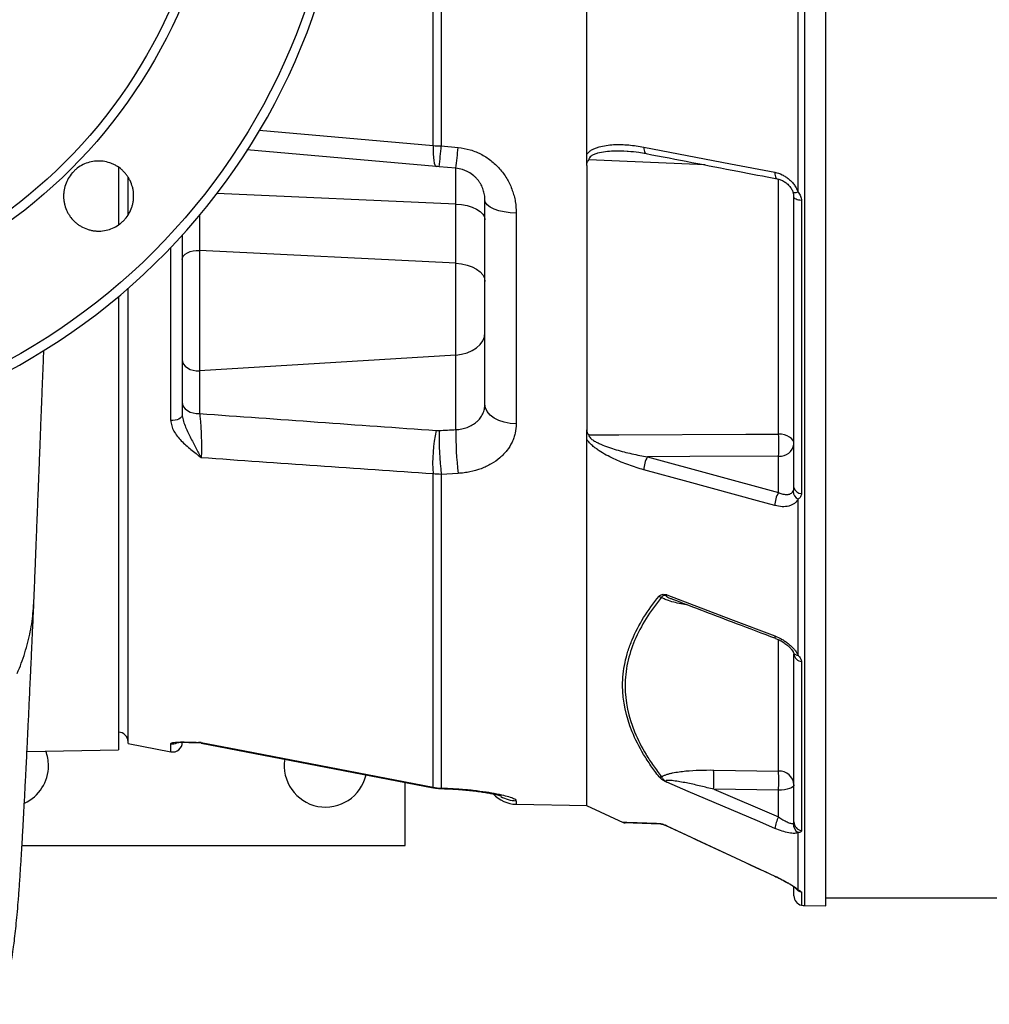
# Model space of a CAD drawing. Header units: millimetres. Extents: x 3 to 2256, y 2 to 810.
# Tile 2 of 9: x 319 to 623, y 77 to 386. Entities that reach past the tile are written whole.
import ezdxf

# ---------------------------------------------------------------- set-up
doc = ezdxf.new("R2010")
doc.units = ezdxf.units.MM

msp = doc.modelspace()

# ---------------------------------------------------------------- linework, layer by layer
at = {"color": 7, "linetype": 'Continuous', "lineweight": 25}
for p, q in [((448.57, 346.22), (448.57, 562)), ((451.13, 562.14), (451.13, 346.09)), ((571.84, 107.61), (571.84, 415.11)), ((563.14, 331.55), (563.14, 398.52)), ((451.13, 346.09), (456.41, 345.61)), ((449.58, 339.64), (390.14, 344.84)), ((349.84, 339.39), (349.84, 321.33)), ((455.71, 339.1), (450.44, 339.56)), ((455.71, 327.86), (455.71, 339.1)), ((352.84, 324.38), (352.84, 336.25)), ((455.71, 309.28), (455.71, 327.86)), ((464.84, 265.07), (464.84, 329.14)), ((561.84, 238.9), (561.84, 330.04)), ((564.22, 328.98), (564.22, 237.06)), ((474.67, 325.04), (474.67, 258.87)), ((369.84, 318.08), (369.84, 261.89)), ((455.71, 309.28), (375.28, 313.31)), ((375.28, 313.31), (375.28, 275.5)), ((455.71, 280.48), (455.71, 309.28)), ((352.84, 158.54), (352.84, 301.41)), ((349.84, 298.85), (349.84, 156.61)), ((455.71, 280.48), (375.28, 275.5)), ((455.71, 257.08), (455.71, 280.48)), ((375.28, 275.5), (375.28, 262.12)), ((515.89, 248.54), (557.01, 237.31)), ((557.01, 237.31), (557.01, 248.73)), ((448.57, 144.85), (448.57, 243.17)), ((456.41, 243.33), (451.13, 243.04)), ((451.13, 243.04), (451.13, 144.58)), ((563.14, 186.23), (563.14, 235.26)), ((561.84, 133.98), (561.84, 186.59)), ((564.22, 184.31), (564.22, 131.24)), ((352.84, 158.54), (366.27, 155.96)), ((375.78, 158.73), (448.56, 144.69)), ((321.1, 156.11), (349.84, 156.61)), ((536.64, 150.25), (557.01, 149.93)), ((439.84, 126.61), (439.84, 146.39)), ((451.13, 144.58), (451.84, 144.56)), ((536.64, 144.21), (557.01, 135.53)), ((557.01, 143.9), (536.64, 144.21)), ((557.01, 135.53), (557.01, 143.9)), ((474.67, 139.5), (496.91, 139.11)), ((496.77, 139.14), (508.19, 133.82)), ((563.14, 112.69), (563.14, 130.64)), ((319.54, 126.61), (439.84, 126.61)), ((555.85, 116.91), (556.21, 116.74)), ((561.84, 110.77), (561.84, 113.47)), ((571.84, 110.11), (1685.87, 110.11)), ((565.16, 107.73), (571.84, 107.61))]:
    msp.add_line(p, q, dxfattribs=at)
at = {"color": 8, "linetype": 'Continuous', "lineweight": 25}
for p, q in [((565.16, 415.11), (565.16, 107.73)), ((394, 351.04), (448.57, 346.22)), ((557.01, 255.69), (557.01, 335.63)), ((455.71, 327.86), (380.72, 331.14)), ((375.28, 324.32), (375.28, 313.31)), ((366.27, 259.97), (366.27, 314.25)), ((557.01, 149.93), (557.01, 191.17)), ((366.27, 155.96), (366.27, 158.51)), ((375.78, 158.91), (375.79, 158.77)), ((474.67, 140.62), (474.67, 139.5)), ((555.85, 116.96), (555.85, 116.91)), ((564.22, 111.93), (564.22, 107.84))]:
    msp.add_line(p, q, dxfattribs=at)
at = {"color": 7, "linetype": 'Continuous', "lineweight": 25, "flags": 128}
for points in [[(448.57, 346.22), (448.56, 344.85), (448.59, 343.58), (448.66, 342.46), (448.78, 341.49), (448.93, 340.71), (449.12, 340.13), (449.34, 339.77), (449.58, 339.64)], [(514.72, 345.74), (520.16, 344.69), (541.9, 340.5), (555.85, 337.82)], [(455.71, 327.86), (457.53, 327.69), (459.26, 327.36), (460.84, 326.88), (462.21, 326.25), (463.33, 325.52), (464.16, 324.69), (464.67, 323.8), (464.84, 322.88)], [(474.67, 325.04), (472.74, 325.13), (470.89, 325.37), (469.19, 325.75), (467.71, 326.26), (466.49, 326.88), (465.58, 327.59), (465.03, 328.35), (464.84, 329.14)], [(564.22, 328.98), (563.73, 329.03), (563.28, 329.11), (562.86, 329.22), (562.51, 329.36), (562.22, 329.51), (562.01, 329.68), (561.88, 329.86), (561.84, 330.04)], [(369.84, 310.46), (369.95, 311.05), (370.26, 311.61), (370.78, 312.13), (371.46, 312.57), (372.29, 312.93), (373.23, 313.17), (374.24, 313.31), (375.28, 313.31)], [(455.71, 309.28), (457.53, 309.09), (459.26, 308.71), (460.84, 308.15), (462.21, 307.44), (463.33, 306.59), (464.16, 305.64), (464.67, 304.62), (464.84, 303.56)], [(455.71, 280.48), (457.53, 280.71), (459.26, 281.18), (460.84, 281.87), (462.21, 282.75), (463.33, 283.79), (464.16, 284.96), (464.67, 286.22), (464.84, 287.52)], [(369.84, 279.03), (369.95, 278.3), (370.26, 277.6), (370.78, 276.97), (371.46, 276.42), (372.29, 275.98), (373.23, 275.68), (374.24, 275.52), (375.28, 275.5)], [(369.84, 265.64), (369.95, 264.92), (370.26, 264.22), (370.78, 263.59), (371.46, 263.04), (372.29, 262.6), (373.23, 262.3), (374.24, 262.13), (375.28, 262.12)], [(474.67, 258.87), (472.74, 259.01), (470.89, 259.37), (469.19, 259.95), (467.71, 260.72), (466.49, 261.66), (465.58, 262.72), (465.03, 263.88), (464.84, 265.07)], [(369.84, 261.89), (369.77, 261.47), (369.55, 261.06), (369.21, 260.7), (368.75, 260.39), (368.2, 260.15), (367.58, 260), (366.93, 259.94), (366.27, 259.97)], [(497.45, 255.43), (506.83, 255.47), (546.78, 255.64), (557.01, 255.69)], [(561.84, 252.56), (561.75, 253.16), (561.48, 253.73), (561.03, 254.26), (560.44, 254.73), (559.71, 255.12), (558.87, 255.42), (557.96, 255.61), (557.01, 255.69)], [(557.01, 248.73), (529.17, 248.6), (515.89, 248.54)], [(555.85, 233.26), (550.42, 234.74), (528.68, 240.67), (514.72, 244.48)], [(521.89, 205.22), (541.9, 197.61), (555.85, 192.31)], [(375.78, 158.91), (389.48, 156.26), (448.57, 144.85)], [(555.85, 131.94), (550.42, 134.26), (528.68, 143.53), (521.89, 146.42)], [(561.84, 145.6), (561.75, 145.28), (561.48, 144.96), (561.03, 144.67), (560.44, 144.42), (559.71, 144.2), (558.87, 144.04), (557.96, 143.94), (557.01, 143.9)], [(450.99, 144.44), (451.16, 144.43), (451.7, 144.41)], [(521.89, 132.77), (541.9, 123.45), (555.85, 116.96)]]:
    msp.add_lwpolyline(points, dxfattribs=at)
at = {"color": 8, "linetype": 'Continuous', "lineweight": 25, "flags": 128}
for points in [[(514.72, 345.74), (514.73, 345.21), (514.78, 344.74), (514.88, 344.34), (515.03, 344.02), (515.2, 343.81), (515.41, 343.71), (515.43, 343.7)], [(534, 340.13), (507.07, 341.32), (497.45, 341.74)], [(555.85, 337.82), (555.86, 337.29), (555.91, 336.82), (556.01, 336.42), (556.15, 336.11), (556.33, 335.9), (556.54, 335.8), (556.56, 335.79)], [(563.14, 331.55), (562.79, 331.48), (562.47, 331.43), (562.19, 331.4), (561.96, 331.39), (561.78, 331.41), (561.65, 331.45), (561.58, 331.51), (561.57, 331.54)], [(555.85, 192.31), (555.86, 191.98), (555.91, 191.75), (556.01, 191.61), (556.06, 191.58)], [(448.57, 144.85), (448.56, 144.71), (448.56, 144.71)], [(450.99, 144.44), (451, 144.44), (451.13, 144.58)], [(451.7, 144.41), (451.72, 144.41), (451.84, 144.56)]]:
    msp.add_lwpolyline(points, dxfattribs=at)
at = {"color": 7, "linetype": 'Continuous', "lineweight": 25}
for radius in [199.55, 162.87, 160]:
    msp.add_circle((219.84, 454.11), radius, dxfattribs=at)
for centre, radius, start, end in [((219.84, 454.11), 202.5, 0.9385, 359.0615), ((347.31, 353.88), 104.11, 352.0961, 355.7077), ((353.96, 353.29), 102.74, 352.0627, 355.7148), ((492.86, 246.74), 44.44, 166.9025, 184.6122), ((568.65, 255.89), 118.22, 179.5589, 186.2407), ((574.11, 256.19), 118.4, 179.5692, 186.235), ((472.62, 252.21), 84.47, 357.6406, 2.3594), ((557.4, 253.2), 4.49, 265.0821, 351.7652), ((522.13, 244.55), 7.41, 147.447, 180.5764), ((564.15, 239.43), 2.37, 192.9044, 271.7169), ((563.26, 233.32), 7.41, 147.4642, 180.4871), ((564.5, 237.86), 2.94, 182.6158, 242.3415), ((520.83, 206.72), 2.32, 235.6317, 256.6502), ((564.39, 186.87), 2.57, 186.1595, 266.1561), ((349.84, 159.11), 3, 0, 90), ((366.84, 158.91), 3, 259.1425, 0), ((374.84, 153.84), 5, 79.1366, 88.4816), ((374.84, 153.84), 5, 79.1366, 88.4402), ((314.84, 151.61), 13, 0, 20.7289), ((314.84, 151.61), 13, 295.027, 0), ((414.84, 151.61), 13, 170.8227, 347.3479), ((454.22, 147.23), 82.47, 357.9027, 2.0973), ((557.18, 145.26), 4.67, 4.2201, 92.0086), ((474.59, 146.91), 82.47, 357.9027, 2.0973), ((519.97, 149.88), 1.82, 255.6426, 280.3068), ((474.84, 149.5), 10, 222.4593, 269), ((508.91, 135.69), 2, 249.2993, 268), ((520.36, 135.04), 1.74, 241.244, 267.9215), ((519.5, 128.32), 5, 64.9806, 68.0397), ((565.73, 130.72), 9.95, 151.1079, 172.9204), ((564.76, 133.39), 3.19, 177.7516, 239.5089), ((564.69, 134.05), 2.85, 181.5377, 260.5164), ((564.84, 110.77), 3, 180, 258.1058), ((565.25, 112.73), 5, 258.1058, 269)]:
    msp.add_arc(centre, radius, start, end, dxfattribs=at)
at = {"color": 8, "linetype": 'Continuous', "lineweight": 25}
for centre, radius, start, end in [((563.15, 187.92), 1.68, 208.2956, 269.6493), ((366.84, 161.48), 3.02, 259.2275, 294.9758), ((366.85, 161.5), 3.02, 259.116, 294.7892), ((474.84, 150.64), 10.03, 239.8305, 269.01), ((564.03, 114.97), 2.45, 227.0274, 248.6487), ((564.83, 114.86), 3, 215, 258.3402)]:
    msp.add_arc(centre, radius, start, end, dxfattribs=at)
at = {"color": 7, "linetype": 'Continuous', "lineweight": 25}
msp.add_ellipse((996.23, 505.42), major_axis=(3585.94, 222.65), ratio=0.060388, start_param=4.555843, end_param=4.557331, dxfattribs=at)
for points, knots in [([(496.84, 343.54), (496.84, 358.79), (496.84, 374.48), (496.84, 406.39), (496.84, 422.59), (496.84, 455.13), (496.84, 471.46), (496.84, 503.85), (496.84, 519.91), (496.84, 551.37), (496.84, 566.78), (496.84, 596.56), (496.84, 610.94), (496.84, 638.33), (496.84, 651.34), (496.84, 675.68), (496.84, 687), (496.84, 697.35)], [0, 0, 0, 0, 0.125, 0.125, 0.25, 0.25, 0.375, 0.375, 0.5, 0.5, 0.625, 0.625, 0.75, 0.75, 0.875, 0.875, 1, 1, 1, 1]), ([(496.84, 343.54), (496.95, 343.7), (497.08, 343.84), (497.34, 344.12), (497.48, 344.24), (497.91, 344.59), (498.23, 344.8), (498.89, 345.15), (499.24, 345.31), (499.95, 345.59), (500.31, 345.7), (501.4, 346.01), (502.15, 346.16), (503.68, 346.39), (504.46, 346.46), (506.81, 346.58), (508.38, 346.53), (511.54, 346.27), (513.13, 346.05), (514.72, 345.74)], [0, 0, 0, 0, 0.03125, 0.03125, 0.0625, 0.0625, 0.125, 0.125, 0.1875, 0.1875, 0.25, 0.25, 0.375, 0.375, 0.5, 0.5, 0.75, 0.75, 1, 1, 1, 1]), ([(456.41, 345.61), (457.73, 345.49), (459.01, 345.24), (460.87, 344.68), (461.49, 344.46), (462.39, 344.09), (462.69, 343.96), (463.28, 343.68), (463.57, 343.53), (465, 342.77), (466.06, 342.06), (467.55, 340.85), (468.03, 340.42), (468.94, 339.52), (469.37, 339.06), (470.58, 337.62), (471.29, 336.59), (472.52, 334.42), (473.03, 333.3), (473.64, 331.58), (473.82, 331), (474.13, 329.83), (474.26, 329.23), (474.56, 327.44), (474.67, 326.24), (474.67, 325.04)], [0, 0, 0, 0, 0.125, 0.125, 0.1875, 0.1875, 0.21875, 0.21875, 0.25, 0.25, 0.375, 0.375, 0.4375, 0.4375, 0.5, 0.5, 0.625, 0.625, 0.75, 0.75, 0.8125, 0.8125, 0.875, 0.875, 1, 1, 1, 1]), ([(496.84, 339.93), (496.84, 340.23), (496.84, 340.53), (496.84, 341.15), (496.84, 341.45), (496.84, 342.05), (496.84, 342.35), (496.84, 342.94), (496.84, 343.24), (496.84, 343.54)], [0, 0, 0, 0, 0.25, 0.25, 0.5, 0.5, 0.75, 0.75, 1, 1, 1, 1]), ([(509.51, 344.42), (509.62, 344.42), (510.81, 344.41), (512.79, 344.21), (514.65, 343.86), (515.42, 343.71)], [0, 0, 0, 0, 0.056711, 0.608927, 1, 1, 1, 1]), ([(515.43, 343.7), (525.02, 341.86), (538.73, 339.22), (552.44, 336.58), (556.55, 335.79)], [0, 0, 0, 0, 0.7, 1, 1, 1, 1]), ([(340.74, 341), (341.44, 341.18), (342.15, 341.3), (343.22, 341.37), (343.58, 341.38), (344.3, 341.35), (344.67, 341.32), (345.74, 341.18), (346.44, 341.02), (347.46, 340.67), (347.79, 340.54), (348.46, 340.24), (348.78, 340.07), (349.71, 339.54), (350.29, 339.12), (351.11, 338.4), (351.37, 338.15), (351.86, 337.62), (352.32, 337.08), (352.73, 336.49), (353.11, 335.88), (353.29, 335.56), (353.77, 334.59), (354.02, 333.91), (354.3, 332.87), (354.38, 332.52), (354.5, 331.81), (354.54, 331.45), (354.61, 330.37), (354.58, 329.65), (354.44, 328.58), (354.38, 328.22), (354.21, 327.52), (354.12, 327.17), (353.77, 326.16), (353.47, 325.5), (352.75, 324.24), (352.33, 323.66), (351.62, 322.85), (351.37, 322.59), (350.84, 322.1), (350.57, 321.86), (349.71, 321.2), (349.1, 320.83), (347.81, 320.19), (347.13, 319.93), (345.74, 319.56), (345.03, 319.44), (343.95, 319.37), (343.59, 319.36), (342.87, 319.39), (342.15, 319.45), (341.44, 319.57), (340.74, 319.74), (340.39, 319.84), (339.37, 320.19), (338.71, 320.48), (337.78, 321.02), (337.48, 321.21), (336.89, 321.63), (336.6, 321.86), (335.79, 322.57), (335.3, 323.09), (334.64, 323.95), (334.44, 324.25), (334.05, 324.86), (333.88, 325.18), (333.4, 326.14), (333.15, 326.81), (332.87, 327.86), (332.79, 328.22), (332.67, 328.93), (332.59, 329.64), (332.58, 330.36), (332.6, 331.08), (332.63, 331.44), (332.77, 332.52), (332.93, 333.21), (333.39, 334.57), (333.7, 335.24), (334.41, 336.49), (334.83, 337.07), (335.54, 337.88), (335.8, 338.15), (336.32, 338.64), (336.6, 338.87), (337.45, 339.53), (338.06, 339.91), (339.36, 340.55), (340.04, 340.81), (340.74, 341)], [0, 0, 0, 0, 0.03125, 0.03125, 0.046875, 0.046875, 0.0625, 0.0625, 0.09375, 0.09375, 0.109375, 0.109375, 0.125, 0.125, 0.15625, 0.15625, 0.171875, 0.171875, 0.1875, 0.203125, 0.203125, 0.21875, 0.21875, 0.25, 0.25, 0.265625, 0.265625, 0.28125, 0.28125, 0.3125, 0.3125, 0.328125, 0.328125, 0.34375, 0.34375, 0.375, 0.375, 0.40625, 0.40625, 0.421875, 0.421875, 0.4375, 0.4375, 0.46875, 0.46875, 0.5, 0.5, 0.53125, 0.53125, 0.546875, 0.546875, 0.5625, 0.578125, 0.578125, 0.59375, 0.59375, 0.625, 0.625, 0.640625, 0.640625, 0.65625, 0.65625, 0.6875, 0.6875, 0.703125, 0.703125, 0.71875, 0.71875, 0.75, 0.75, 0.765625, 0.765625, 0.78125, 0.796875, 0.796875, 0.8125, 0.8125, 0.84375, 0.84375, 0.875, 0.875, 0.90625, 0.90625, 0.921875, 0.921875, 0.9375, 0.9375, 0.96875, 0.96875, 1, 1, 1, 1]), ([(496.84, 339.93), (496.84, 340.25), (496.88, 340.57), (497.03, 341.04), (497.09, 341.19), (497.21, 341.4), (497.25, 341.48), (497.35, 341.61), (497.4, 341.68), (497.45, 341.74)], [0, 0, 0, 0, 0.5, 0.5, 0.75, 0.75, 0.875, 0.875, 1, 1, 1, 1]), ([(496.84, 339.93), (496.84, 324.99), (496.84, 310.5), (496.84, 282.73), (496.84, 269.46), (496.84, 256.96)], [0, 0, 0, 0, 0.5, 0.5, 1, 1, 1, 1]), ([(464.84, 329.14), (464.84, 329.67), (464.8, 330.21), (464.62, 331.28), (464.49, 331.82), (464.13, 332.88), (463.91, 333.4), (463.49, 334.17), (463.33, 334.43), (463, 334.93), (462.82, 335.17), (462.44, 335.65), (462.24, 335.88), (461.8, 336.33), (461.56, 336.55), (460.82, 337.18), (460.28, 337.56), (459.4, 338.05), (459.09, 338.2), (458.45, 338.47), (458.12, 338.59), (457.12, 338.9), (456.43, 339.04), (455.71, 339.1)], [0, 0, 0, 0, 0.125, 0.125, 0.25, 0.25, 0.375, 0.375, 0.4375, 0.4375, 0.5, 0.5, 0.5625, 0.5625, 0.625, 0.625, 0.75, 0.75, 0.8125, 0.8125, 0.875, 0.875, 1, 1, 1, 1]), ([(555.85, 337.82), (556.63, 337.66), (557.4, 337.41), (558.51, 336.88), (558.88, 336.67), (559.58, 336.22), (559.92, 335.97), (560.56, 335.42), (560.87, 335.13), (561.46, 334.5), (561.73, 334.16), (562.22, 333.47), (562.44, 333.1), (562.83, 332.34), (563, 331.95), (563.14, 331.55)], [0, 0, 0, 0, 0.25, 0.25, 0.375, 0.375, 0.5, 0.5, 0.625, 0.625, 0.75, 0.75, 0.875, 0.875, 1, 1, 1, 1]), ([(556.55, 335.78), (556.91, 335.69), (557.68, 335.52), (558.83, 334.93), (559.9, 334.11), (560.76, 333.12), (561.33, 332.23), (561.49, 331.69), (561.54, 331.53)], [0, 0, 0, 0, 0.1793713, 0.3792462, 0.5717688, 0.7532195, 0.923655, 1, 1, 1, 1]), ([(561.84, 330.04), (561.84, 330.3), (561.82, 330.55), (561.73, 331.07), (561.66, 331.34), (561.57, 331.6)], [0, 0, 0, 0, 0.5, 0.5, 1, 1, 1, 1]), ([(563.14, 331.55), (563.29, 331.36), (563.43, 331.16), (563.7, 330.75), (563.81, 330.54), (564.01, 330.11), (564.09, 329.89), (564.19, 329.44), (564.22, 329.21), (564.22, 328.98)], [0, 0, 0, 0, 0.25, 0.25, 0.5, 0.5, 0.75, 0.75, 1, 1, 1, 1]), ([(323.29, 203.44), (323.37, 205.54), (323.54, 209.55), (323.77, 215.46), (323.99, 220.9), (324.19, 225.94), (324.37, 230.63), (324.55, 234.97), (324.7, 238.94), (324.84, 242.55), (324.97, 245.85), (325.1, 249.04), (325.23, 252.48), (325.39, 256.52), (325.57, 261.17), (325.77, 266.12), (325.96, 271.09), (326.16, 275.98), (326.3, 279.58), (326.37, 281.56), (326.39, 281.93)], [0, 0, 0, 0, 0.092193, 0.175564, 0.250168, 0.317177, 0.379346, 0.436827, 0.486754, 0.532477, 0.573955, 0.611278, 0.651119, 0.700933, 0.758455, 0.818394, 0.876528, 0.932875, 0.98745, 1, 1, 1, 1]), ([(455.71, 257.08), (456.02, 257.1), (456.33, 257.12), (456.95, 257.19), (457.26, 257.24), (458.16, 257.42), (458.74, 257.58), (459.85, 257.99), (460.38, 258.24), (461.37, 258.81), (461.83, 259.13), (462.45, 259.67), (462.65, 259.87), (463.03, 260.26), (463.2, 260.47), (463.68, 261.1), (463.96, 261.55), (464.29, 262.27), (464.38, 262.51), (464.55, 263.01), (464.62, 263.26), (464.78, 264.02), (464.84, 264.54), (464.84, 265.07)], [0, 0, 0, 0, 0.0625, 0.0625, 0.125, 0.125, 0.25, 0.25, 0.375, 0.375, 0.5, 0.5, 0.5625, 0.5625, 0.625, 0.625, 0.75, 0.75, 0.8125, 0.8125, 0.875, 0.875, 1, 1, 1, 1]), ([(366.27, 259.97), (366.27, 259.41), (366.36, 258.85), (366.6, 258.01), (366.7, 257.73), (366.93, 257.18), (367.06, 256.9), (367.8, 255.54), (368.6, 254.53), (370, 253.09), (370.5, 252.63), (371.52, 251.72), (372.04, 251.28), (373.11, 250.4), (373.65, 249.97), (374.46, 249.32), (374.72, 249.1), (375.12, 248.78), (375.26, 248.67), (375.52, 248.45), (375.65, 248.34), (375.78, 248.23)], [0, 0, 0, 0, 0.125, 0.125, 0.1875, 0.1875, 0.25, 0.25, 0.5, 0.5, 0.625, 0.625, 0.75, 0.75, 0.875, 0.875, 0.9375, 0.9375, 0.96875, 0.96875, 1, 1, 1, 1]), ([(369.84, 261.89), (369.84, 261.3), (369.94, 260.71), (370.25, 259.51), (370.46, 258.9), (370.94, 257.7), (371.21, 257.11), (371.77, 255.93), (372.06, 255.34), (372.64, 254.18), (372.93, 253.6), (373.51, 252.46), (373.8, 251.89), (374.38, 250.79), (374.66, 250.26), (375.08, 249.48), (375.22, 249.22), (375.43, 248.84), (375.5, 248.72), (375.64, 248.47), (375.71, 248.35), (375.78, 248.23)], [0, 0, 0, 0, 0.125, 0.125, 0.25, 0.25, 0.375, 0.375, 0.5, 0.5, 0.625, 0.625, 0.75, 0.75, 0.875, 0.875, 0.9375, 0.9375, 0.96875, 0.96875, 1, 1, 1, 1]), ([(375.28, 262.12), (375.33, 261.67), (375.39, 261.18), (375.46, 260.4), (375.49, 260.13), (375.54, 259.57), (375.56, 259.28), (375.63, 258.4), (375.67, 257.79), (375.72, 256.86), (375.73, 256.54), (375.76, 255.9), (375.78, 255.58), (375.81, 254.62), (375.83, 253.98), (375.85, 253.02), (375.85, 252.71), (375.86, 252.08), (375.86, 251.78), (375.86, 250.88), (375.85, 250.3), (375.83, 249.21), (375.81, 248.7), (375.78, 248.23)], [0, 0, 0, 0, 0.125, 0.125, 0.1875, 0.1875, 0.25, 0.25, 0.375, 0.375, 0.4375, 0.4375, 0.5, 0.5, 0.625, 0.625, 0.6875, 0.6875, 0.75, 0.75, 0.875, 0.875, 1, 1, 1, 1]), ([(474.67, 258.87), (474.67, 257.87), (474.55, 256.9), (474.23, 255.46), (474.09, 254.99), (473.76, 254.05), (473.57, 253.59), (472.91, 252.22), (472.38, 251.36), (471.42, 250.14), (471.08, 249.74), (470.34, 248.97), (469.94, 248.59), (468.7, 247.53), (467.79, 246.89), (466.31, 246.03), (465.8, 245.76), (464.73, 245.26), (464.19, 245.03), (462.51, 244.4), (461.35, 244.06), (459.54, 243.69), (458.92, 243.59), (457.67, 243.42), (457.04, 243.37), (456.41, 243.33)], [0, 0, 0, 0, 0.125, 0.125, 0.1875, 0.1875, 0.25, 0.25, 0.375, 0.375, 0.4375, 0.4375, 0.5, 0.5, 0.625, 0.625, 0.6875, 0.6875, 0.75, 0.75, 0.875, 0.875, 0.9375, 0.9375, 1, 1, 1, 1]), ([(496.84, 256.96), (496.84, 256.69), (496.88, 256.42), (497.03, 256.03), (497.1, 255.9), (497.21, 255.72), (497.25, 255.66), (497.35, 255.54), (497.4, 255.49), (497.45, 255.43)], [0, 0, 0, 0, 0.5, 0.5, 0.75, 0.75, 0.875, 0.875, 1, 1, 1, 1]), ([(496.84, 253.96), (496.84, 254.21), (496.84, 254.47), (496.84, 254.99), (496.84, 255.25), (496.84, 255.75), (496.84, 255.99), (496.84, 256.47), (496.84, 256.71), (496.84, 256.96)], [0, 0, 0, 0, 0.25, 0.25, 0.5, 0.5, 0.75, 0.75, 1, 1, 1, 1]), ([(496.84, 139.11), (496.84, 139.11), (496.84, 139.75), (496.84, 142.3), (496.84, 144.21), (496.84, 149.28), (496.84, 152.44), (496.84, 159.96), (496.84, 164.32), (496.84, 174.21), (496.84, 179.74), (496.84, 191.87), (496.84, 198.48), (496.84, 212.71), (496.84, 220.33), (496.84, 236.48), (496.84, 245.02), (496.84, 253.96)], [0, 0, 0, 0, 0.125, 0.125, 0.25, 0.25, 0.375, 0.375, 0.5, 0.5, 0.625, 0.625, 0.75, 0.75, 0.875, 0.875, 1, 1, 1, 1]), ([(514.72, 244.48), (513.13, 244.91), (511.54, 245.41), (508.38, 246.55), (506.81, 247.19), (504.47, 248.29), (503.69, 248.69), (502.16, 249.52), (501.41, 249.97), (500.31, 250.69), (499.95, 250.94), (499.25, 251.47), (498.9, 251.75), (498.23, 252.33), (497.92, 252.63), (497.33, 253.27), (497.06, 253.61), (496.84, 253.96)], [0, 0, 0, 0, 0.25, 0.25, 0.5, 0.5, 0.625, 0.625, 0.75, 0.75, 0.8125, 0.8125, 0.875, 0.875, 0.9375, 0.9375, 1, 1, 1, 1]), ([(497.45, 255.43), (497.45, 255.35), (497.46, 255.26), (497.51, 255.09), (497.55, 255), (497.69, 254.74), (497.81, 254.58), (498.1, 254.29), (498.27, 254.15), (498.6, 253.89), (498.77, 253.77), (499.31, 253.42), (499.68, 253.22), (500.45, 252.83), (500.84, 252.64), (502.02, 252.13), (502.82, 251.83), (504.43, 251.27), (505.24, 251.01), (507.68, 250.28), (509.32, 249.87), (512.6, 249.13), (514.25, 248.81), (515.89, 248.54)], [0, 0, 0, 0, 0.015625, 0.015625, 0.03125, 0.03125, 0.0625, 0.0625, 0.09375, 0.09375, 0.125, 0.125, 0.1875, 0.1875, 0.25, 0.25, 0.375, 0.375, 0.5, 0.5, 0.75, 0.75, 1, 1, 1, 1]), ([(561.57, 237.72), (561.66, 237.88), (561.73, 238.07), (561.82, 238.47), (561.84, 238.68), (561.84, 238.9)], [0, 0, 0, 0, 0.5, 0.5, 1, 1, 1, 1]), ([(563.14, 235.26), (563, 234.99), (562.83, 234.74), (562.45, 234.28), (562.22, 234.08), (561.73, 233.71), (561.46, 233.56), (560.88, 233.29), (560.57, 233.18), (559.59, 232.93), (558.89, 232.86), (557.4, 232.92), (556.63, 233.04), (555.85, 233.26)], [0, 0, 0, 0, 0.125, 0.125, 0.25, 0.25, 0.375, 0.375, 0.5, 0.5, 0.75, 0.75, 1, 1, 1, 1]), ([(557.01, 237.31), (557.48, 237.09), (557.94, 236.94), (558.84, 236.73), (559.28, 236.68), (559.89, 236.71), (560.08, 236.74), (560.46, 236.83), (560.63, 236.9), (560.95, 237.06), (561.1, 237.17), (561.36, 237.42), (561.48, 237.56), (561.57, 237.72)], [0, 0, 0, 0, 0.25, 0.25, 0.5, 0.5, 0.625, 0.625, 0.75, 0.75, 0.875, 0.875, 1, 1, 1, 1]), ([(564.22, 237.06), (564.22, 236.87), (564.19, 236.68), (564.09, 236.33), (564.01, 236.16), (563.81, 235.86), (563.7, 235.71), (563.43, 235.46), (563.29, 235.35), (563.14, 235.26)], [0, 0, 0, 0, 0.25, 0.25, 0.5, 0.5, 0.75, 0.75, 1, 1, 1, 1]), ([(519.52, 148.12), (518.61, 149.28), (517.75, 150.44), (516.13, 152.78), (515.37, 153.96), (513.23, 157.51), (512.02, 159.89), (509.1, 167.05), (508.07, 171.85), (508.06, 177.9), (508.12, 179.12), (508.37, 181.55), (508.56, 182.76), (509.06, 185.17), (509.37, 186.37), (510.12, 188.75), (510.56, 189.94), (513.02, 195.82), (515.89, 200.38), (519.52, 204.8)], [0, 0, 0, 0, 0.0625, 0.0625, 0.125, 0.125, 0.25, 0.25, 0.5, 0.5, 0.5625, 0.5625, 0.625, 0.625, 0.6875, 0.6875, 0.75, 0.75, 1, 1, 1, 1]), ([(520.3, 204.46), (516.66, 200.06), (513.8, 195.55), (510.86, 188.6), (510.11, 186.24), (509.35, 182.66), (509.16, 181.46), (508.9, 179.04), (508.84, 177.83), (508.84, 171.79), (509.86, 166.99), (512.78, 159.85), (513.99, 157.47), (516.13, 153.93), (516.9, 152.75), (518.53, 150.41), (519.39, 149.25), (520.3, 148.1)], [0, 0, 0, 0, 0.25, 0.25, 0.375, 0.375, 0.4375, 0.4375, 0.5, 0.5, 0.75, 0.75, 0.875, 0.875, 0.9375, 0.9375, 1, 1, 1, 1]), ([(519.52, 204.8), (519.63, 204.93), (519.76, 205.04), (520.07, 205.23), (520.25, 205.3), (520.66, 205.39), (520.89, 205.4), (521.25, 205.37), (521.37, 205.34), (521.63, 205.29), (521.76, 205.25), (521.89, 205.22)], [0, 0, 0, 0, 0.25, 0.25, 0.5, 0.5, 0.75, 0.75, 0.875, 0.875, 1, 1, 1, 1]), ([(520.3, 204.46), (520.35, 204.58), (520.43, 204.69), (520.62, 204.87), (520.75, 204.95), (521.03, 205.07), (521.19, 205.1), (521.44, 205.15), (521.52, 205.17), (521.7, 205.2), (521.79, 205.21), (521.89, 205.22)], [0, 0, 0, 0, 0.25, 0.25, 0.5, 0.5, 0.75, 0.75, 0.875, 0.875, 1, 1, 1, 1]), ([(313.21, 76.73), (313.44, 77.53), (313.97, 79.37), (314.56, 81.81), (315.16, 84.49), (315.69, 87.18), (316.14, 89.74), (316.5, 92.01), (316.75, 93.78), (317.02, 95.75), (317.33, 98.24), (317.67, 101.37), (318.02, 104.95), (318.37, 108.91), (318.71, 113.45), (319.04, 118.37), (319.33, 123.13), (319.56, 126.98), (319.73, 129.96), (319.85, 132.05), (319.96, 134.07), (320.07, 136.12), (320.2, 138.38), (320.34, 141.04), (320.49, 143.98), (320.67, 147.42), (320.85, 151.08), (321.04, 154.89), (321.21, 158.37), (321.37, 161.59), (321.52, 164.7), (321.67, 167.9), (321.83, 171.29), (322, 174.97), (322.19, 179.09), (322.41, 183.9), (322.67, 189.49), (322.96, 195.98), (323.17, 200.7), (323.28, 203.2)], [0, 0, 0, 0, 0.013749, 0.031729, 0.052097, 0.075124, 0.099152, 0.119696, 0.136594, 0.152692, 0.185872, 0.223322, 0.264165, 0.309307, 0.356649, 0.402016, 0.445106, 0.485859, 0.504574, 0.52229, 0.539001, 0.554875, 0.572841, 0.593984, 0.618001, 0.641275, 0.67196, 0.698867, 0.722994, 0.745028, 0.765072, 0.785872, 0.808593, 0.831121, 0.856609, 0.886063, 0.919504, 0.957268, 1, 1, 1, 1]), ([(318.06, 180.59), (318.49, 181.64), (319.8, 184.85), (321.47, 190.31), (322.83, 196.9), (323.13, 201.29), (323.28, 203.44)], [0, 0, 0, 0, 0.141793, 0.43339, 0.722832, 1, 1, 1, 1]), ([(523.69, 203.88), (530.37, 201.34), (541.15, 197.24), (551.94, 193.15), (556.06, 191.59)], [0, 0, 0, 0, 0.618735, 1, 1, 1, 1]), ([(555.85, 192.31), (556.63, 192.01), (557.4, 191.65), (558.51, 191.01), (558.88, 190.78), (559.58, 190.29), (559.92, 190.04), (560.56, 189.51), (560.87, 189.23), (561.46, 188.65), (561.73, 188.36), (562.22, 187.76), (562.44, 187.46), (562.83, 186.85), (563, 186.54), (563.14, 186.23)], [0, 0, 0, 0, 0.25, 0.25, 0.375, 0.375, 0.5, 0.5, 0.625, 0.625, 0.75, 0.75, 0.875, 0.875, 1, 1, 1, 1]), ([(556.05, 191.57), (556.42, 191.43), (557.22, 191.11), (558.43, 190.42), (559.54, 189.62), (560.48, 188.78), (561.14, 188), (561.54, 187.41), (561.63, 187.18), (561.65, 187.12)], [0, 0, 0, 0, 0.151486, 0.330626, 0.50685, 0.65833, 0.8151, 0.94481, 1, 1, 1, 1]), ([(561.67, 187.11), (561.7, 187.04), (561.79, 186.83), (561.84, 186.63), (561.84, 186.62), (561.84, 186.61)], [0, 0, 0, 0, 0.20421, 0.569745, 1, 1, 1, 1]), ([(563.14, 186.23), (563.29, 186.06), (563.43, 185.9), (563.7, 185.58), (563.81, 185.41), (564.01, 185.09), (564.09, 184.93), (564.19, 184.62), (564.22, 184.46), (564.22, 184.31)], [0, 0, 0, 0, 0.25, 0.25, 0.5, 0.5, 0.75, 0.75, 1, 1, 1, 1]), ([(366.28, 158.53), (366.28, 158.58), (366.31, 158.62), (366.4, 158.7), (366.47, 158.74), (366.72, 158.84), (366.95, 158.89), (367.54, 158.98), (367.9, 159), (368.68, 159.04), (369.12, 159.05), (370.04, 159.05), (370.53, 159.05), (371.54, 159.02), (372.07, 159.01), (373.12, 158.98), (373.66, 158.96), (374.46, 158.94), (374.73, 158.93), (375.26, 158.92), (375.52, 158.91), (375.78, 158.91)], [0, 0, 0, 0, 0.0625, 0.0625, 0.125, 0.125, 0.25, 0.25, 0.375, 0.375, 0.5, 0.5, 0.625, 0.625, 0.75, 0.75, 0.875, 0.875, 0.9375, 0.9375, 1, 1, 1, 1]), ([(368.07, 158.85), (368.07, 158.85), (368.04, 158.84), (368.18, 158.88), (368.51, 158.91), (369.16, 158.95), (370.14, 158.97), (371.5, 158.95), (373.17, 158.9), (374.38, 158.86), (374.98, 158.84)], [0, 0, 0, 0, 0.002321, 0.076275, 0.170091, 0.28794, 0.426908, 0.595371, 0.800944, 1, 1, 1, 1]), ([(520.3, 148.1), (520.5, 148.24), (520.74, 148.38), (521.27, 148.62), (521.55, 148.73), (522.15, 148.94), (522.46, 149.03), (523.1, 149.2), (523.43, 149.27), (524.42, 149.48), (525.1, 149.6), (526.5, 149.8), (527.21, 149.88), (529.35, 150.09), (530.8, 150.17), (533.7, 150.26), (535.17, 150.27), (536.64, 150.25)], [0, 0, 0, 0, 0.0625, 0.0625, 0.125, 0.125, 0.1875, 0.1875, 0.25, 0.25, 0.375, 0.375, 0.5, 0.5, 0.75, 0.75, 1, 1, 1, 1]), ([(519.52, 148.12), (519.63, 147.99), (519.76, 147.84), (519.99, 147.63), (520.08, 147.55), (520.26, 147.4), (520.35, 147.33), (520.55, 147.18), (520.66, 147.1), (520.89, 146.96), (521.01, 146.88), (521.25, 146.74), (521.37, 146.68), (521.63, 146.55), (521.76, 146.48), (521.89, 146.42)], [0, 0, 0, 0, 0.25, 0.25, 0.375, 0.375, 0.5, 0.5, 0.625, 0.625, 0.75, 0.75, 0.875, 0.875, 1, 1, 1, 1]), ([(520.3, 148.1), (520.35, 147.97), (520.43, 147.84), (520.63, 147.57), (520.75, 147.42), (521.03, 147.14), (521.19, 146.99), (521.44, 146.77), (521.52, 146.7), (521.7, 146.56), (521.79, 146.49), (521.89, 146.42)], [0, 0, 0, 0, 0.25, 0.25, 0.5, 0.5, 0.75, 0.75, 0.875, 0.875, 1, 1, 1, 1]), ([(536.64, 144.21), (535.3, 144.55), (533.95, 144.88), (531.26, 145.51), (529.92, 145.81), (527.91, 146.22), (527.24, 146.35), (525.9, 146.59), (525.23, 146.7), (524.24, 146.84), (523.91, 146.89), (523.26, 146.95), (522.94, 146.98), (522.47, 147), (522.32, 147), (522.03, 146.98), (521.89, 146.96), (521.72, 146.9), (521.67, 146.88), (521.61, 146.81), (521.6, 146.76), (521.64, 146.67), (521.67, 146.61), (521.77, 146.52), (521.83, 146.47), (521.89, 146.42)], [0, 0, 0, 0, 0.25, 0.25, 0.5, 0.5, 0.625, 0.625, 0.75, 0.75, 0.8125, 0.8125, 0.875, 0.875, 0.90625, 0.90625, 0.9375, 0.9375, 0.953125, 0.953125, 0.96875, 0.96875, 0.984375, 0.984375, 1, 1, 1, 1]), ([(448.57, 144.73), (448.92, 144.66), (449.72, 144.49), (450.53, 144.48), (450.99, 144.47)], [0, 0, 0, 0, 0.444942, 1, 1, 1, 1]), ([(451.69, 144.41), (452.31, 144.39), (453.75, 144.34), (455.99, 144.21), (458.35, 144.03), (460.58, 143.81), (462.67, 143.55), (464.6, 143.28), (466.28, 143), (467.68, 142.72), (468.75, 142.47), (469.47, 142.28), (469.89, 142.15), (469.94, 142.13), (469.96, 142.12)], [0, 0, 0, 0, 0.065756, 0.155965, 0.246535, 0.336563, 0.428145, 0.521144, 0.6139, 0.704172, 0.793265, 0.870783, 0.941064, 1, 1, 1, 1]), ([(451.84, 144.56), (453.5, 144.5), (455.1, 144.42), (457.44, 144.26), (458.21, 144.2), (459.34, 144.09), (459.72, 144.06), (460.46, 143.99), (460.82, 143.95), (462.6, 143.75), (463.94, 143.58), (465.8, 143.3), (466.4, 143.2), (467.53, 143), (468.06, 142.91), (469.58, 142.6), (470.46, 142.4), (472, 142), (472.64, 141.8), (473.4, 141.52), (473.62, 141.43), (474, 141.25), (474.16, 141.16), (474.54, 140.91), (474.67, 140.76), (474.67, 140.62)], [0, 0, 0, 0, 0.125, 0.125, 0.1875, 0.1875, 0.21875, 0.21875, 0.25, 0.25, 0.375, 0.375, 0.4375, 0.4375, 0.5, 0.5, 0.625, 0.625, 0.75, 0.75, 0.8125, 0.8125, 0.875, 0.875, 1, 1, 1, 1]), ([(520.3, 133.29), (518.82, 133.35), (515.85, 133.45), (512.48, 133.57), (510.12, 133.65), (508.91, 133.69), (508.96, 133.69), (508.98, 133.69)], [0, 0, 0, 0, 0.216299, 0.43256, 0.65471, 0.876833, 1, 1, 1, 1]), ([(519.52, 133.51), (519.63, 133.51), (519.76, 133.49), (520.07, 133.43), (520.25, 133.38), (520.66, 133.26), (520.89, 133.18), (521.25, 133.04), (521.37, 132.99), (521.63, 132.88), (521.76, 132.82), (521.89, 132.77)], [0, 0, 0, 0, 0.25, 0.25, 0.5, 0.5, 0.75, 0.75, 0.875, 0.875, 1, 1, 1, 1]), ([(520.3, 133.29), (520.35, 133.29), (520.43, 133.28), (520.62, 133.23), (520.75, 133.19), (521.03, 133.09), (521.19, 133.03), (521.44, 132.93), (521.52, 132.9), (521.7, 132.83), (521.79, 132.8), (521.89, 132.77)], [0, 0, 0, 0, 0.25, 0.25, 0.5, 0.5, 0.75, 0.75, 0.875, 0.875, 1, 1, 1, 1]), ([(557.01, 135.53), (557.48, 135.21), (557.94, 134.91), (558.84, 134.38), (559.28, 134.15), (559.89, 133.86), (560.08, 133.78), (560.46, 133.64), (560.63, 133.59), (560.95, 133.51), (561.1, 133.48), (561.36, 133.47), (561.48, 133.48), (561.57, 133.51)], [0, 0, 0, 0, 0.25, 0.25, 0.5, 0.5, 0.625, 0.625, 0.75, 0.75, 0.875, 0.875, 1, 1, 1, 1]), ([(561.57, 133.51), (561.66, 133.55), (561.73, 133.61), (561.82, 133.77), (561.84, 133.87), (561.84, 133.98)], [0, 0, 0, 0, 0.5, 0.5, 1, 1, 1, 1]), ([(521.62, 132.85), (528.92, 129.45), (540.33, 124.14), (551.74, 118.83), (555.85, 116.92)], [0, 0, 0, 0, 0.639597, 1, 1, 1, 1]), ([(563.14, 130.64), (563, 130.56), (562.83, 130.49), (562.45, 130.4), (562.22, 130.38), (561.73, 130.36), (561.46, 130.37), (560.88, 130.43), (560.57, 130.48), (559.59, 130.66), (558.89, 130.84), (557.4, 131.32), (556.63, 131.61), (555.85, 131.94)], [0, 0, 0, 0, 0.125, 0.125, 0.25, 0.25, 0.375, 0.375, 0.5, 0.5, 0.75, 0.75, 1, 1, 1, 1]), ([(564.22, 131.24), (564.22, 131.15), (564.19, 131.07), (564.09, 130.92), (564.01, 130.85), (563.81, 130.75), (563.7, 130.7), (563.43, 130.65), (563.29, 130.64), (563.14, 130.64)], [0, 0, 0, 0, 0.25, 0.25, 0.5, 0.5, 0.75, 0.75, 1, 1, 1, 1]), ([(555.85, 116.96), (556.63, 116.59), (557.4, 116.22), (558.51, 115.64), (558.88, 115.44), (559.58, 115.06), (559.92, 114.87), (560.56, 114.49), (560.87, 114.3), (561.46, 113.94), (561.73, 113.76), (562.22, 113.43), (562.44, 113.27), (562.83, 112.96), (563, 112.82), (563.14, 112.69)], [0, 0, 0, 0, 0.25, 0.25, 0.375, 0.375, 0.5, 0.5, 0.625, 0.625, 0.75, 0.75, 0.875, 0.875, 1, 1, 1, 1]), ([(555.85, 116.91), (556.28, 116.72), (556.7, 116.52), (557.1, 116.32), (557.1, 116.32)], [0, 0, 0, 0, 0.999983, 1, 1, 1, 1]), ([(557.1, 116.32), (557.59, 116.07), (558.55, 115.58), (559.82, 114.88), (560.89, 114.24), (561.66, 113.73), (562.18, 113.34), (562.31, 113.23), (562.36, 113.18)], [0, 0, 0, 0, 0.201911, 0.399455, 0.570217, 0.749501, 0.884728, 1, 1, 1, 1]), ([(562.35, 113.2), (562.37, 113.17), (562.47, 113.09), (562.51, 113.04), (562.49, 113.07), (562.49, 113.07)], [0, 0, 0, 0, 0.254777, 0.998412, 1, 1, 1, 1]), ([(563.14, 112.69), (563.29, 112.6), (563.43, 112.51), (563.7, 112.35), (563.81, 112.28), (564.01, 112.16), (564.09, 112.11), (564.19, 112.01), (564.22, 111.97), (564.22, 111.93)], [0, 0, 0, 0, 0.25, 0.25, 0.5, 0.5, 0.75, 0.75, 1, 1, 1, 1])]:
    msp.add_open_spline(points, degree=3, knots=knots, dxfattribs=at)
for points in [[(448.57, 346.22), (449.42, 346.16), (450.27, 346.12), (451.13, 346.09)], [(496.84, 339.93), (496.84, 340.53), (496.84, 341.73), (496.84, 342.94), (496.84, 343.54)], [(450.44, 339.56), (450.15, 339.59), (449.86, 339.61), (449.58, 339.64)], [(375.28, 262.12), (400.04, 260.34), (424.81, 258.57), (449.58, 256.81)], [(449.58, 256.81), (449.86, 256.79), (450.15, 256.79), (450.44, 256.8)], [(496.84, 253.96), (496.84, 254.46), (496.84, 255.46), (496.84, 256.46), (496.84, 256.96)], [(448.57, 243.17), (424.3, 244.84), (400.04, 246.53), (375.78, 248.23)], [(451.13, 243.04), (450.27, 243.03), (449.42, 243.08), (448.57, 243.17)], [(366.27, 158.51), (366.27, 158.52), (366.28, 158.53), (366.28, 158.53)], [(448.57, 144.85), (449.42, 144.69), (450.27, 144.6), (451.13, 144.58)]]:
    msp.add_open_spline(points, degree=3, dxfattribs=at)
at = {"color": 8, "linetype": 'Continuous', "lineweight": 25}
for points, knots in [([(509.51, 344.39), (508.07, 344.43), (505.77, 344.51), (502.65, 344.29), (500.62, 343.94), (499.11, 343.48), (498.22, 343.02), (497.66, 342.5), (497.46, 342.05), (497.45, 341.83), (497.45, 341.74)], [0, 0, 0, 0, 0.325144, 0.518455, 0.711347, 0.799453, 0.886978, 0.946992, 0.980471, 1, 1, 1, 1]), ([(528.32, 202.12), (527.86, 202.18), (526.61, 202.33), (524.63, 202.76), (522.66, 203.3), (521.17, 203.87), (520.56, 204.28), (520.3, 204.46)], [0, 0, 0, 0, 0.150037, 0.413441, 0.681215, 0.860888, 1, 1, 1, 1]), ([(521.89, 205.22), (521.81, 205.19), (521.69, 205.16), (521.61, 205.07), (521.61, 205), (521.65, 204.9), (521.76, 204.79), (522.14, 204.53), (522.8, 204.22), (523.41, 203.99), (523.69, 203.88)], [0, 0, 0, 0, 0.1078669, 0.1623809, 0.217308, 0.2429076, 0.3204394, 0.3995825, 0.7192289, 1, 1, 1, 1]), ([(375.78, 158.91), (375.78, 158.91), (375.76, 158.9), (375.72, 158.89), (375.6, 158.87), (375.39, 158.85), (375.16, 158.82), (375.01, 158.85), (374.98, 158.85)], [0, 0, 0, 0, 0.0106579, 0.0602631, 0.1657838, 0.4460109, 0.8805789, 1, 1, 1, 1]), ([(375.79, 158.75), (375.79, 158.75), (375.79, 158.74), (375.79, 158.75), (375.79, 158.77)], [0, 0, 0, 0, 0.034575, 1, 1, 1, 1]), ([(508.21, 133.88), (508.19, 133.88), (508.13, 133.88), (508.81, 133.86), (509.89, 133.82), (511.51, 133.77), (513.69, 133.7), (516.33, 133.61), (518.46, 133.54), (519.52, 133.51)], [0, 0, 0, 0, 0.123222, 0.257771, 0.392734, 0.543347, 0.694472, 0.847024, 1, 1, 1, 1]), ([(521.89, 132.77), (521.81, 132.79), (521.7, 132.82), (521.62, 132.85), (521.62, 132.85), (521.62, 132.85)], [0, 0, 0, 0, 0.595491, 0.896441, 1, 1, 1, 1])]:
    msp.add_open_spline(points, degree=3, knots=knots, dxfattribs=at)

doc.saveas('drawing.dxf')
